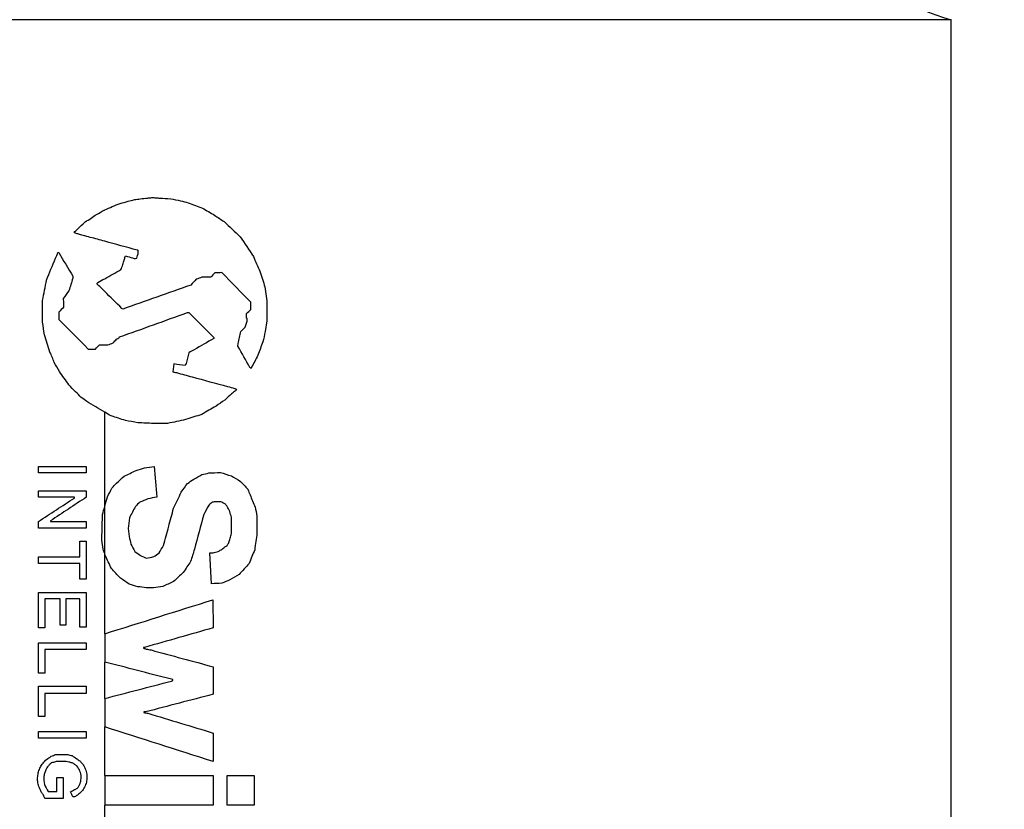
# Model space of a CAD drawing. Header units: millimetres. Extents: x 6 to 273, y 6 to 210.
# Tile 16 of 25: x 149.06 to 160.11, y 96.5 to 105.37. Entities that reach past the tile are written whole.
import ezdxf

# ---------------------------------------------------------------- set-up
doc = ezdxf.new("R2010")
doc.units = ezdxf.units.MM
doc.layers.add('DIMENSIONS', color=140, linetype='Continuous', lineweight=25)
doc.styles.add('SLDTEXTSTYLE0', font='TXT', dxfattribs={"width": 0.7})
doc.dimstyles.new('SLDDIMSTYLE3', dxfattribs={"dimtxt": 2.158008, "dimasz": 3.302, "dimexe": 0, "dimexo": 0.0625, "dimgap": 0.539502, "dimtad": 0, "dimtih": 1, "dimtoh": 1, "dimlfac": 1.5, "dimrnd": 1e-09, "dimzin": 12, "dimdsep": 46, "dimtxsty": 'SLDTEXTSTYLE0', "dimsah": 1, "dimcen": 0, "dimadec": 0, "dimazin": 3, "dimtfac": 1, "dimtofl": 0, "dimtmove": 0, "dimatfit": 3, "dimfxl": 0, "dimfrac": 2, "dimtolj": 1, "dimtzin": 12, "dimarcsym": 0})

# ---------------------------------------------------------------- blocks, each defined once
blk = doc.blocks.new('_D_5')
at = {"layer": 'DIMENSIONS'}
for p, q in [((172.786, 100.037), (172.061, 100.037)), ((172.061, 100.037), (172.061, 96.607)), ((179.198, 100.037), (179.923, 100.037)), ((179.923, 100.037), (179.923, 96.607)), ((172.061, 96.607), (172.786, 96.607)), ((179.923, 96.607), (179.198, 96.607)), ((150.877, 80.013), (162.754, 95.188)), ((162.754, 95.188), (167.194, 95.188))]:
    blk.add_line(p, q, dxfattribs=at)
blk.add_solid([(150.877, 80.013), (153.312, 82.3), (152.512, 82.926)], dxfattribs=at)
at = {"layer": 'DIMENSIONS', "char_height": 2.1167, "attachment_point": 1, "style": 'SLDTEXTSTYLE0'}
for s, insert in [('%%c', (172.054, 103.249)), ('4.2', (175.312, 103.249)), ('0.17', (172.786, 99.336)), ('THROUGH', (168.782, 95.423)), ('ALL', (173.456, 91.993))]:
    blk.add_mtext(s, dxfattribs=dict(at, insert=insert))

msp = doc.modelspace()

# ---------------------------------------------------------------- linework, layer by layer
for p, q in [((150.0142, 105.3688), (140.5146, 105.3688)), ((159.5138, 105.3688), (150.0142, 105.3688)), ((159.5138, 94.7855), (159.5138, 105.3688)), ((149.4896, 102.7544), (149.4975, 102.7544)), ((150.245, 102.7099), (150.2494, 102.7158)), ((150.374, 102.6895), (150.3819, 102.7202)), ((150.3819, 102.7202), (150.3891, 102.7394)), ((150.3891, 102.7394), (150.3915, 102.7694)), ((150.3915, 102.7694), (150.3907, 102.7781)), ((149.6563, 102.4898), (149.6563, 102.4653)), ((151.8124, 102.3673), (151.8322, 102.2109)), ((149.5494, 102.2398), (149.5535, 102.1938)), ((149.3173, 101.9719), (149.3173, 102.2168)), ((149.5535, 102.1938), (149.5535, 102.1396)), ((151.6545, 102.1137), (151.6535, 102.1966)), ((151.8322, 102.2109), (151.8343, 102.106)), ((149.4996, 102.0862), (149.4996, 102.0041)), ((150.9439, 102.0808), (150.9579, 102.0808)), ((151.6057, 102.0184), (151.6063, 102.0684)), ((151.6117, 101.9838), (151.6124, 102.0126)), ((151.8343, 102.106), (151.8322, 101.9886)), ((151.6044, 101.9599), (151.6117, 101.9838)), ((151.8322, 101.9886), (151.8158, 101.8658)), ((151.239, 101.8005), (151.239, 101.7894)), ((150.0122, 101.7172), (150.0142, 101.7172)), ((150.0142, 101.7172), (150.0495, 101.7172)), ((151.5094, 101.7025), (151.5105, 101.7318)), ((149.8287, 101.6708), (149.9107, 101.6708)), ((150.79, 101.503), (150.779, 101.4143)), ((151.6621, 101.4631), (151.6582, 101.4507)), ((150.0142, 99.9001), (150.0142, 100.9621)), ((150.7204, 100.8349), (150.5623, 100.8349)), ((149.2696, 100.2796), (149.2696, 100.3522)), ((149.2696, 100.3522), (149.8069, 100.3522)), ((149.8069, 100.3522), (149.8069, 100.2796)), ((149.8069, 100.2796), (149.2696, 100.2796)), ((149.2696, 100.0802), (149.8069, 100.0802)), ((149.2696, 100.0064), (149.2696, 100.0802)), ((149.8069, 100.0802), (149.8069, 100.0064)), ((149.6734, 100.0064), (149.2696, 100.0064)), ((149.6734, 99.9978), (149.6734, 100.0064)), ((150.0142, 99.9001), (150.0172, 99.9112)), ((151.3169, 99.9563), (151.264, 99.9563)), ((149.9835, 99.5251), (149.9904, 99.8119)), ((150.0142, 99.3723), (150.0142, 99.9001)), ((149.2696, 99.66), (149.2696, 99.7337)), ((149.4059, 99.7416), (149.4059, 99.7337)), ((149.4059, 99.7337), (149.8069, 99.7337)), ((149.8069, 99.7337), (149.8069, 99.66)), ((150.2924, 99.7768), (150.276, 99.6569)), ((151.4374, 99.5974), (151.4374, 99.7815)), ((151.7233, 99.7943), (151.7233, 99.6058)), ((149.8069, 99.66), (149.2696, 99.66)), ((150.276, 99.6569), (150.2892, 99.5644)), ((149.7333, 99.5119), (149.8069, 99.5119)), ((149.7333, 99.3356), (149.7333, 99.5119)), ((149.8069, 99.5119), (149.8069, 99.0855)), ((149.9981, 99.4225), (149.9835, 99.5251)), ((150.0142, 98.4734), (150.0142, 99.3723)), ((150.0208, 99.352), (150.0142, 99.3723)), ((151.2134, 99.0346), (151.1949, 99.3806)), ((149.2696, 99.3356), (149.7333, 99.3356)), ((149.2696, 99.2621), (149.2696, 99.3356)), ((149.7333, 99.2621), (149.2696, 99.2621)), ((149.7333, 99.0855), (149.7333, 99.2621)), ((149.8069, 99.0855), (149.7333, 99.0855)), ((149.2696, 98.9378), (149.8069, 98.9378)), ((149.2696, 98.5396), (149.2696, 98.9378)), ((149.8069, 98.9378), (149.8069, 98.5473)), ((150.5623, 98.9887), (150.4803, 98.9887)), ((149.343, 98.8645), (149.343, 98.5396)), ((149.5135, 98.8645), (149.343, 98.8645)), ((149.5135, 98.5696), (149.5135, 98.8645)), ((149.5784, 98.8645), (149.5784, 98.5696)), ((149.7333, 98.8645), (149.5784, 98.8645)), ((149.7333, 98.5473), (149.7333, 98.8645)), ((151.228, 98.8552), (151.2319, 98.5396)), ((149.343, 98.5396), (149.2696, 98.5396)), ((149.5784, 98.5696), (149.5135, 98.5696)), ((149.8069, 98.5473), (149.7333, 98.5473)), ((150.0142, 98.4734), (150.0142, 98.1562)), ((149.2696, 98.3702), (149.8069, 98.3702)), ((149.2696, 98.0313), (149.2696, 98.3702)), ((149.8069, 98.3702), (149.8069, 98.2971)), ((149.343, 98.2971), (149.343, 98.0313)), ((149.8069, 98.2971), (149.343, 98.2971)), ((150.4624, 98.3201), (150.448, 98.3201)), ((150.448, 98.3201), (150.448, 98.312)), ((150.0142, 97.7464), (150.0142, 98.1562)), ((149.343, 98.0313), (149.2696, 98.0313)), ((151.2319, 98.1023), (151.2319, 97.7943)), ((150.779, 97.9483), (150.779, 97.9599)), ((149.2696, 97.8838), (149.8069, 97.8838)), ((149.2696, 97.5451), (149.2696, 97.8838)), ((149.8069, 97.8838), (149.8069, 97.8032)), ((149.343, 97.8032), (149.343, 97.5451)), ((149.8069, 97.8032), (149.343, 97.8032)), ((150.0142, 97.7464), (150.0142, 97.4277)), ((150.4725, 97.5955), (150.4552, 97.5955)), ((150.4552, 97.5955), (150.4552, 97.5892)), ((149.343, 97.5451), (149.2696, 97.5451)), ((149.2696, 97.3018), (149.2696, 97.3754)), ((149.2696, 97.3754), (149.8069, 97.3754)), ((149.8069, 97.3754), (149.8069, 97.3018)), ((150.0142, 96.8804), (150.0142, 97.4277)), ((149.8069, 97.3018), (149.2696, 97.3018)), ((151.2319, 97.3588), (151.2319, 97.0374)), ((149.4617, 97.1171), (149.6011, 97.1171)), ((149.5822, 97.0407), (149.4996, 97.0407)), ((149.4751, 96.86), (149.5494, 96.86)), ((149.4751, 96.7033), (149.4751, 96.86)), ((149.5494, 96.86), (149.5494, 96.6236)), ((150.0142, 96.8804), (150.0142, 96.5501)), ((150.0142, 96.8804), (151.2319, 96.8804)), ((151.2319, 96.8804), (151.2319, 96.5501)), ((151.3871, 96.5501), (151.3871, 96.8804)), ((151.3871, 96.8804), (151.6917, 96.8804)), ((151.6917, 96.8804), (151.6917, 96.5501)), ((149.3803, 96.7033), (149.4751, 96.7033)), ((149.3316, 96.6493), (149.3288, 96.6617)), ((149.5494, 96.6236), (149.343, 96.6236)), ((149.6769, 96.6419), (149.6575, 96.6419)), ((150.0142, 95.8854), (150.0142, 96.5501)), ((151.2319, 96.5501), (150.0142, 96.5501)), ((151.6917, 96.5501), (151.3871, 96.5501))]:
    msp.add_line(p, q)
msp.add_arc((160.0684, 107.4116), 2.1167, 180, 254.81123)
for points in [[(150.276, 103.3294), (150.3001, 103.3357), (150.3243, 103.3419), (150.3484, 103.3482)], [(150.3484, 103.3482), (150.37, 103.3513), (150.3916, 103.3544), (150.4132, 103.3575)], [(150.4132, 103.3575), (150.4403, 103.3604), (150.4674, 103.3632), (150.4945, 103.3661)], [(150.4945, 103.3661), (150.5108, 103.3677), (150.5271, 103.3692), (150.5434, 103.3707)], [(150.5434, 103.3707), (150.559, 103.3705), (150.5747, 103.3703), (150.5903, 103.3701)], [(150.5903, 103.3701), (150.6041, 103.3684), (150.618, 103.3666), (150.6318, 103.3649)], [(150.6318, 103.3649), (150.6727, 103.3625), (150.7137, 103.3601), (150.7546, 103.3576)], [(150.7546, 103.3576), (150.7912, 103.3503), (150.8278, 103.3431), (150.8644, 103.3358)], [(150.8644, 103.3358), (150.8938, 103.3284), (150.9232, 103.3211), (150.9526, 103.3137)], [(149.9221, 103.1829), (149.9502, 103.198), (149.9783, 103.2131), (150.0064, 103.2281)], [(150.0064, 103.2281), (150.009, 103.2294), (150.0116, 103.2306), (150.0142, 103.2318)], [(150.0142, 103.2318), (150.0425, 103.2451), (150.0707, 103.2584), (150.099, 103.2716)], [(150.099, 103.2716), (150.1288, 103.2831), (150.1586, 103.2946), (150.1885, 103.306)], [(150.1885, 103.306), (150.2177, 103.3138), (150.2468, 103.3216), (150.276, 103.3294)], [(150.9526, 103.3137), (151.0055, 103.2939), (151.0584, 103.2741), (151.1112, 103.2542)], [(151.1112, 103.2542), (151.1566, 103.2272), (151.202, 103.2002), (151.2473, 103.1732)], [(149.7942, 103.0972), (149.8172, 103.112), (149.8402, 103.1268), (149.8632, 103.1416)], [(149.8632, 103.1416), (149.8828, 103.1554), (149.9025, 103.1691), (149.9221, 103.1829)], [(151.2473, 103.1732), (151.2832, 103.1492), (151.319, 103.1252), (151.3547, 103.1011)], [(149.6701, 102.979), (149.6831, 102.9921), (149.6962, 103.0052), (149.7093, 103.0183)], [(149.7093, 103.0183), (149.7376, 103.0446), (149.7659, 103.0709), (149.7942, 103.0972)], [(151.3547, 103.1011), (151.4142, 103.0446), (151.4737, 102.9882), (151.5331, 102.9317)], [(149.6769, 102.9738), (149.6746, 102.9755), (149.6723, 102.9772), (149.6701, 102.979)], [(149.6925, 102.967), (149.6873, 102.9693), (149.6821, 102.9715), (149.6769, 102.9738)], [(149.717, 102.9623), (149.7088, 102.9639), (149.7006, 102.9654), (149.6925, 102.967)], [(149.7722, 102.9461), (149.7538, 102.9515), (149.7354, 102.9569), (149.717, 102.9623)], [(149.8519, 102.9248), (149.8254, 102.9319), (149.7988, 102.939), (149.7722, 102.9461)], [(150.0142, 102.8807), (149.9601, 102.8954), (149.906, 102.9101), (149.8519, 102.9248)], [(151.5331, 102.9317), (151.583, 102.8578), (151.6328, 102.7839), (151.6825, 102.71)], [(150.3798, 102.7813), (150.258, 102.8144), (150.1361, 102.8476), (150.0142, 102.8807)], [(150.3907, 102.7781), (150.3871, 102.7792), (150.3835, 102.7803), (150.3798, 102.7813)], [(149.3607, 102.4443), (149.3944, 102.5262), (149.428, 102.608), (149.4617, 102.6899)], [(149.4617, 102.6899), (149.471, 102.7114), (149.4803, 102.7329), (149.4896, 102.7544)], [(149.4975, 102.7544), (149.5504, 102.6662), (149.6034, 102.578), (149.6563, 102.4898)], [(150.2179, 102.6196), (150.2224, 102.6364), (150.2269, 102.6532), (150.2315, 102.6699)], [(150.2315, 102.6699), (150.236, 102.6832), (150.2405, 102.6965), (150.245, 102.7099)], [(150.2494, 102.7158), (150.2563, 102.7144), (150.2633, 102.7129), (150.2702, 102.7115)], [(150.2702, 102.7115), (150.2949, 102.7036), (150.3197, 102.6957), (150.3444, 102.6879)], [(150.3444, 102.6879), (150.3543, 102.6884), (150.3641, 102.689), (150.374, 102.6895)], [(151.6825, 102.71), (151.7073, 102.6546), (151.732, 102.5992), (151.7567, 102.5438)], [(150.0142, 102.4606), (150.0748, 102.4944), (150.1354, 102.5283), (150.1959, 102.5621)], [(150.1959, 102.5621), (150.2032, 102.5813), (150.2106, 102.6004), (150.2179, 102.6196)], [(149.6563, 102.4653), (149.6416, 102.4187), (149.6269, 102.3721), (149.6122, 102.3255)], [(149.9371, 102.4175), (149.9628, 102.4319), (149.9885, 102.4462), (150.0142, 102.4606)], [(151.0421, 102.4537), (151.0213, 102.4323), (151.0005, 102.4108), (150.9797, 102.3894)], [(151.106, 102.4768), (151.0847, 102.4691), (151.0634, 102.4614), (151.0421, 102.4537)], [(151.2042, 102.4785), (151.1715, 102.4779), (151.1388, 102.4774), (151.106, 102.4768)], [(151.2517, 102.5263), (151.2359, 102.5103), (151.2201, 102.4944), (151.2042, 102.4785)], [(151.3294, 102.5286), (151.3035, 102.5278), (151.2776, 102.5271), (151.2517, 102.5263)], [(151.6535, 102.1966), (151.5457, 102.3073), (151.4377, 102.4179), (151.3294, 102.5286)], [(151.7567, 102.5438), (151.7753, 102.485), (151.7939, 102.4262), (151.8124, 102.3673)], [(149.3173, 102.2168), (149.3317, 102.2926), (149.3462, 102.3685), (149.3607, 102.4443)], [(149.9253, 102.404), (149.9292, 102.4085), (149.9331, 102.413), (149.9371, 102.4175)], [(150.0142, 102.3164), (149.9846, 102.3456), (149.9549, 102.3748), (149.9253, 102.404)], [(150.9797, 102.3894), (150.7263, 102.2992), (150.4719, 102.209), (150.2172, 102.1188)], [(149.6122, 102.3255), (149.5912, 102.297), (149.5703, 102.2684), (149.5494, 102.2398)], [(150.2065, 102.1272), (150.1424, 102.1903), (150.0783, 102.2534), (150.0142, 102.3164)], [(149.5535, 102.1396), (149.5356, 102.1218), (149.5176, 102.104), (149.4996, 102.0862)], [(150.2172, 102.1188), (150.2136, 102.1216), (150.21, 102.1244), (150.2065, 102.1272)], [(150.1797, 101.8059), (150.4349, 101.8975), (150.6899, 101.9892), (150.9439, 102.0808)], [(150.9579, 102.0808), (150.9612, 102.0775), (150.9645, 102.0741), (150.9679, 102.0708)], [(150.9679, 102.0708), (151.0584, 101.9807), (151.1488, 101.8906), (151.239, 101.8005)], [(151.6124, 102.0126), (151.6102, 102.0146), (151.608, 102.0165), (151.6057, 102.0184)], [(151.6063, 102.0684), (151.6223, 102.0835), (151.6384, 102.0986), (151.6545, 102.1137)], [(149.3373, 101.8312), (149.3306, 101.8781), (149.3239, 101.925), (149.3173, 101.9719)], [(149.4996, 102.0041), (149.6092, 101.893), (149.7189, 101.7819), (149.8287, 101.6708)], [(151.5437, 101.8692), (151.5593, 101.8851), (151.5749, 101.9011), (151.5905, 101.917)], [(151.5905, 101.917), (151.5951, 101.9313), (151.5997, 101.9456), (151.6044, 101.9599)], [(149.3996, 101.6371), (149.3788, 101.7018), (149.3581, 101.7665), (149.3373, 101.8312)], [(150.148, 101.7825), (150.1558, 101.7875), (150.1636, 101.7925), (150.1714, 101.7975)], [(150.1714, 101.7975), (150.1742, 101.8003), (150.1769, 101.8031), (150.1797, 101.8059)], [(151.239, 101.7894), (151.1653, 101.747), (151.0914, 101.7046), (151.0175, 101.6622)], [(151.5105, 101.7318), (151.5216, 101.7776), (151.5327, 101.8234), (151.5437, 101.8692)], [(151.8158, 101.8658), (151.8068, 101.8274), (151.7979, 101.7889), (151.789, 101.7505)], [(149.9107, 101.6708), (149.9256, 101.687), (149.9406, 101.7032), (149.9555, 101.7194)], [(149.9555, 101.7194), (149.9744, 101.7186), (149.9933, 101.7179), (150.0122, 101.7172)], [(150.0495, 101.7172), (150.0693, 101.7247), (150.089, 101.7323), (150.1087, 101.7399)], [(150.1087, 101.7399), (150.1218, 101.7541), (150.1349, 101.7683), (150.148, 101.7825)], [(151.6431, 101.4649), (151.5986, 101.5441), (151.554, 101.6233), (151.5094, 101.7025)], [(151.789, 101.7505), (151.7704, 101.7005), (151.7519, 101.6505), (151.7333, 101.6005)], [(149.4486, 101.5192), (149.4323, 101.5585), (149.4159, 101.5978), (149.3996, 101.6371)], [(150.9603, 101.6294), (150.9494, 101.5889), (150.9385, 101.5484), (150.9276, 101.5079)], [(151.0175, 101.6622), (150.9984, 101.6513), (150.9793, 101.6403), (150.9603, 101.6294)], [(151.7333, 101.6005), (151.7096, 101.5547), (151.6858, 101.5089), (151.6621, 101.4631)], [(149.5057, 101.4189), (149.4867, 101.4524), (149.4677, 101.4858), (149.4486, 101.5192)], [(150.9179, 101.4854), (150.8753, 101.4913), (150.8327, 101.4971), (150.79, 101.503)], [(150.9276, 101.5079), (150.9244, 101.5004), (150.9212, 101.4929), (150.9179, 101.4854)], [(151.6582, 101.4507), (151.6532, 101.4554), (151.6481, 101.4601), (151.6431, 101.4649)], [(149.6122, 101.267), (149.5767, 101.3177), (149.5412, 101.3683), (149.5057, 101.4189)], [(150.779, 101.4143), (150.7925, 101.4115), (150.806, 101.4086), (150.8196, 101.4057)], [(150.8196, 101.4057), (150.8786, 101.3897), (150.9375, 101.3738), (150.9964, 101.3578)], [(150.9964, 101.3578), (151.1289, 101.3219), (151.261, 101.2859), (151.3928, 101.25)], [(149.687, 101.1912), (149.6621, 101.2165), (149.6371, 101.2418), (149.6122, 101.267)], [(151.3928, 101.25), (151.4198, 101.2426), (151.4468, 101.2353), (151.4737, 101.2279)], [(149.7518, 101.1257), (149.7302, 101.1475), (149.7086, 101.1694), (149.687, 101.1912)], [(149.8121, 101.0814), (149.792, 101.0962), (149.7719, 101.1109), (149.7518, 101.1257)], [(151.4359, 101.1679), (151.4109, 101.1445), (151.3859, 101.1212), (151.3609, 101.0978)], [(151.4827, 101.2011), (151.4671, 101.1901), (151.4515, 101.179), (151.4359, 101.1679)], [(151.4737, 101.2279), (151.4797, 101.2253), (151.4857, 101.2227), (151.4917, 101.22)], [(151.4917, 101.22), (151.4887, 101.2137), (151.4857, 101.2074), (151.4827, 101.2011)], [(150.0142, 100.9621), (149.9468, 101.0018), (149.8794, 101.0416), (149.8121, 101.0814)], [(151.264, 101.0293), (151.2106, 100.9985), (151.1571, 100.9677), (151.1035, 100.937)], [(151.3609, 101.0978), (151.3286, 101.075), (151.2963, 101.0521), (151.264, 101.0293)], [(150.0873, 100.919), (150.0629, 100.9333), (150.0386, 100.9477), (150.0142, 100.9621)], [(150.2472, 100.8683), (150.1939, 100.8852), (150.1406, 100.9021), (150.0873, 100.919)], [(151.1035, 100.937), (151.0433, 100.9175), (150.9831, 100.898), (150.9228, 100.8785)], [(150.3855, 100.8418), (150.3394, 100.8507), (150.2933, 100.8595), (150.2472, 100.8683)], [(150.5623, 100.8349), (150.5034, 100.8372), (150.4445, 100.8395), (150.3855, 100.8418)], [(150.9228, 100.8785), (150.8554, 100.864), (150.788, 100.8494), (150.7204, 100.8349)], [(150.4624, 100.3371), (150.4976, 100.3421), (150.5327, 100.3471), (150.5678, 100.3522)], [(150.5678, 100.3522), (150.5782, 100.2377), (150.5885, 100.1233), (150.5989, 100.0089)], [(150.148, 100.1656), (150.1759, 100.1913), (150.2037, 100.217), (150.2315, 100.2428)], [(150.2315, 100.2428), (150.2764, 100.2639), (150.3214, 100.285), (150.3663, 100.3061)], [(150.3663, 100.3061), (150.3984, 100.3165), (150.4304, 100.3268), (150.4624, 100.3371)], [(151.0132, 100.2094), (151.0433, 100.2267), (151.0734, 100.244), (151.1035, 100.2613)], [(151.1035, 100.2613), (151.1303, 100.2671), (151.1571, 100.2729), (151.1838, 100.2787)], [(151.1838, 100.2787), (151.2267, 100.281), (151.2696, 100.2833), (151.3125, 100.2857)], [(151.3125, 100.2857), (151.3536, 100.2725), (151.3948, 100.2594), (151.4358, 100.2462)], [(151.4358, 100.2462), (151.4701, 100.2258), (151.5043, 100.2053), (151.5385, 100.1849)], [(150.0954, 100.1086), (150.113, 100.1276), (150.1305, 100.1466), (150.148, 100.1656)], [(150.8738, 100.0645), (150.8972, 100.0966), (150.9206, 100.1286), (150.9439, 100.1606)], [(150.9439, 100.1606), (150.967, 100.1769), (150.9901, 100.1932), (151.0132, 100.2094)], [(151.5385, 100.1849), (151.5657, 100.1551), (151.5928, 100.1254), (151.62, 100.0956)], [(150.0443, 100.0115), (150.0613, 100.0439), (150.0784, 100.0762), (150.0954, 100.1086)], [(150.787, 99.8831), (150.816, 99.9436), (150.8449, 100.0041), (150.8738, 100.0645)], [(151.62, 100.0956), (151.6285, 100.0749), (151.637, 100.0542), (151.6455, 100.0335)], [(151.6455, 100.0335), (151.6643, 99.9877), (151.6831, 99.9419), (151.7018, 99.8961)], [(149.2696, 99.7337), (149.404, 99.8217), (149.5386, 99.9098), (149.6734, 99.9978)], [(149.8069, 100.0064), (149.6732, 99.9182), (149.5394, 99.8299), (149.4059, 99.7416)], [(150.0172, 99.9112), (150.0263, 99.9447), (150.0353, 99.9781), (150.0443, 100.0115)], [(150.4091, 99.9499), (150.3924, 99.9345), (150.3758, 99.9191), (150.3592, 99.9037)], [(150.499, 99.9874), (150.4691, 99.9749), (150.4391, 99.9624), (150.4091, 99.9499)], [(150.5989, 100.0089), (150.5656, 100.0017), (150.5323, 99.9946), (150.499, 99.9874)], [(151.1779, 99.9112), (151.1606, 99.8781), (151.1433, 99.845), (151.126, 99.8119)], [(151.2194, 99.9499), (151.2056, 99.937), (151.1917, 99.9241), (151.1779, 99.9112)], [(151.264, 99.9563), (151.2491, 99.9542), (151.2343, 99.952), (151.2194, 99.9499)], [(151.3654, 99.9306), (151.3492, 99.9391), (151.3331, 99.9477), (151.3169, 99.9563)], [(151.3899, 99.9037), (151.3817, 99.9127), (151.3736, 99.9216), (151.3654, 99.9306)], [(149.9904, 99.8119), (149.9984, 99.8413), (150.0063, 99.8707), (150.0142, 99.9001)], [(150.3592, 99.9037), (150.3369, 99.8614), (150.3147, 99.8191), (150.2924, 99.7768)], [(150.7324, 99.6799), (150.7506, 99.7477), (150.7688, 99.8154), (150.787, 99.8831)], [(151.126, 99.8119), (151.0912, 99.6821), (151.0564, 99.5523), (151.0216, 99.4225)], [(151.4171, 99.8452), (151.4081, 99.8647), (151.399, 99.8842), (151.3899, 99.9037)], [(151.4374, 99.7815), (151.4306, 99.8027), (151.4239, 99.824), (151.4171, 99.8452)], [(151.7018, 99.8961), (151.709, 99.8622), (151.7162, 99.8282), (151.7233, 99.7943)], [(150.6743, 99.4644), (150.6937, 99.5362), (150.713, 99.6081), (150.7324, 99.6799)], [(151.4235, 99.5455), (151.4281, 99.5628), (151.4328, 99.5801), (151.4374, 99.5974)], [(151.7233, 99.6058), (151.7148, 99.5423), (151.7063, 99.4788), (151.6977, 99.4153)], [(150.2892, 99.5644), (150.2952, 99.5363), (150.3013, 99.5082), (150.3073, 99.4801)], [(150.3073, 99.4801), (150.3226, 99.4527), (150.3379, 99.4252), (150.3532, 99.3978)], [(151.3871, 99.4644), (151.3941, 99.475), (151.4011, 99.4857), (151.4082, 99.4964)], [(151.4082, 99.4964), (151.4133, 99.5127), (151.4184, 99.5291), (151.4235, 99.5455)], [(150.0142, 99.3723), (150.0089, 99.3891), (150.0035, 99.4058), (149.9981, 99.4225)], [(150.3532, 99.3978), (150.374, 99.3826), (150.3949, 99.3673), (150.4157, 99.352)], [(150.5664, 99.3394), (150.586, 99.3531), (150.6055, 99.3669), (150.625, 99.3806)], [(150.625, 99.3806), (150.6414, 99.4085), (150.6579, 99.4364), (150.6743, 99.4644)], [(151.0216, 99.4225), (151.0072, 99.3769), (150.9929, 99.3314), (150.9786, 99.2859)], [(151.1949, 99.3806), (151.2105, 99.3818), (151.2261, 99.383), (151.2417, 99.3842)], [(151.2417, 99.3842), (151.2615, 99.3906), (151.2813, 99.397), (151.301, 99.4034)], [(151.301, 99.4034), (151.3144, 99.4129), (151.3278, 99.4224), (151.3412, 99.4318)], [(151.3412, 99.4318), (151.3565, 99.4427), (151.3718, 99.4535), (151.3871, 99.4644)], [(151.6977, 99.4153), (151.6772, 99.3647), (151.6567, 99.3142), (151.6362, 99.2636)], [(150.0886, 99.2076), (150.066, 99.2557), (150.0434, 99.3039), (150.0208, 99.352)], [(150.4157, 99.352), (150.4372, 99.3416), (150.4588, 99.3313), (150.4803, 99.3209)], [(150.4803, 99.3209), (150.509, 99.3271), (150.5377, 99.3333), (150.5664, 99.3394)], [(150.9786, 99.2859), (150.9513, 99.2446), (150.924, 99.2034), (150.8966, 99.1622)], [(151.6362, 99.2636), (151.5982, 99.2219), (151.5602, 99.1802), (151.5222, 99.1384)], [(150.1898, 99.0982), (150.156, 99.1347), (150.1223, 99.1711), (150.0886, 99.2076)], [(150.8966, 99.1622), (150.8601, 99.1282), (150.8236, 99.0943), (150.787, 99.0604)], [(151.5222, 99.1384), (151.4874, 99.1183), (151.4526, 99.0982), (151.4178, 99.0781)], [(150.2892, 99.032), (150.2561, 99.0541), (150.2229, 99.0761), (150.1898, 99.0982)], [(150.3845, 99.0019), (150.3527, 99.0119), (150.321, 99.022), (150.2892, 99.032)], [(150.787, 99.0604), (150.7469, 99.0415), (150.7067, 99.0226), (150.6666, 99.0037)], [(151.3294, 99.0409), (151.2908, 99.0388), (151.2521, 99.0367), (151.2134, 99.0346)], [(151.4178, 99.0781), (151.3883, 99.0657), (151.3589, 99.0533), (151.3294, 99.0409)], [(150.4803, 98.9887), (150.4484, 98.9931), (150.4164, 98.9975), (150.3845, 99.0019)], [(150.6666, 99.0037), (150.6318, 98.9987), (150.597, 98.9937), (150.5623, 98.9887)], [(150.0142, 98.4734), (150.4199, 98.6007), (150.8256, 98.7279), (151.228, 98.8552)], [(151.2319, 98.5396), (150.9765, 98.4664), (150.7197, 98.3932), (150.4624, 98.3201)], [(150.448, 98.312), (150.4589, 98.3086), (150.4697, 98.3051), (150.4806, 98.3017)], [(150.4806, 98.3017), (150.4984, 98.2983), (150.5161, 98.2949), (150.5339, 98.2915)], [(150.5339, 98.2915), (150.7672, 98.2284), (151.0001, 98.1654), (151.2319, 98.1023)], [(150.7487, 97.9657), (150.5044, 98.0292), (150.2593, 98.0927), (150.0142, 98.1562)], [(150.0142, 97.7464), (150.2638, 97.8115), (150.5133, 97.8766), (150.7621, 97.9416)], [(150.779, 97.9599), (150.7689, 97.9618), (150.7588, 97.9638), (150.7487, 97.9657)], [(150.7621, 97.9416), (150.7678, 97.9438), (150.7734, 97.946), (150.779, 97.9483)], [(151.2319, 97.7943), (150.9798, 97.728), (150.7264, 97.6617), (150.4725, 97.5955)], [(150.4552, 97.5892), (150.4698, 97.5864), (150.4844, 97.5836), (150.499, 97.5808)], [(150.499, 97.5808), (150.7441, 97.5068), (150.9886, 97.4328), (151.2319, 97.3588)], [(151.2319, 97.0374), (150.8283, 97.1675), (150.4213, 97.2976), (150.0142, 97.4277)], [(149.3607, 97.0625), (149.3787, 97.0741), (149.3968, 97.0856), (149.4148, 97.0972)], [(149.4148, 97.0972), (149.4304, 97.1038), (149.4461, 97.1105), (149.4617, 97.1171)], [(149.4617, 97.0366), (149.4461, 97.032), (149.4304, 97.0273), (149.4148, 97.0227)], [(149.4996, 97.0407), (149.487, 97.0393), (149.4743, 97.0379), (149.4617, 97.0366)], [(149.6122, 97.0325), (149.6022, 97.0352), (149.5922, 97.0379), (149.5822, 97.0407)], [(149.6011, 97.1171), (149.6166, 97.113), (149.6322, 97.1088), (149.6477, 97.1047)], [(149.6477, 97.1047), (149.6657, 97.0931), (149.6837, 97.0816), (149.7016, 97.07)], [(149.6477, 97.0227), (149.6359, 97.026), (149.624, 97.0292), (149.6122, 97.0325)], [(149.6769, 97.0071), (149.6672, 97.0123), (149.6574, 97.0175), (149.6477, 97.0227)], [(149.7016, 96.9893), (149.6934, 96.9952), (149.6851, 97.0012), (149.6769, 97.0071)], [(149.6299, 96.6985), (149.6371, 96.7023), (149.6442, 96.706), (149.6513, 96.7097)], [(149.6513, 96.7097), (149.6598, 96.7142), (149.6683, 96.7187), (149.6769, 96.7231)], [(149.6769, 96.7231), (149.681, 96.7253), (149.6851, 96.7275), (149.6892, 96.7296)], [(149.6892, 96.7296), (149.6959, 96.7332), (149.7026, 96.7367), (149.7093, 96.7402)], [(149.343, 96.6236), (149.3392, 96.6322), (149.3354, 96.6408), (149.3316, 96.6493)], [(149.6575, 96.6419), (149.6483, 96.6607), (149.6391, 96.6796), (149.6299, 96.6985)], [(149.7093, 96.6617), (149.6985, 96.6551), (149.6877, 96.6485), (149.6769, 96.6419)]]:
    msp.add_open_spline(points, degree=3)
for points, knots in [([(149.3288, 96.6617), (149.321, 96.6717), (149.3057, 96.6914), (149.2876, 96.7242), (149.2717, 96.7644), (149.261, 96.813), (149.2602, 96.8689), (149.2698, 96.924), (149.2904, 96.9758), (149.3202, 97.0236), (149.3472, 97.0495), (149.3607, 97.0625)], [0, 0, 0, 0, 0.0846909, 0.1679696, 0.2512426, 0.3753416, 0.5001112, 0.624777, 0.7489788, 0.8736603, 1, 1, 1, 1]), ([(149.7016, 97.07), (149.7126, 97.0622), (149.7345, 97.0466), (149.7619, 97.0169), (149.7879, 96.9781), (149.8084, 96.9281), (149.8167, 96.8682), (149.811, 96.8076), (149.7897, 96.751), (149.7563, 96.6999), (149.7251, 96.6745), (149.7093, 96.6617)], [0, 0, 0, 0, 0.0841015, 0.1668707, 0.2505696, 0.3745024, 0.5001506, 0.6243801, 0.7501326, 0.8740153, 1, 1, 1, 1]), ([(149.4148, 97.0227), (149.4073, 97.0161), (149.3923, 97.003), (149.3732, 96.9799), (149.3547, 96.9507), (149.3391, 96.9141), (149.3274, 96.8561), (149.3315, 96.7791), (149.364, 96.7286), (149.3803, 96.7033)], [0, 0, 0, 0, 0.0845354, 0.1678824, 0.2514636, 0.3759833, 0.5010458, 0.7490389, 1, 1, 1, 1]), ([(149.7093, 96.7402), (149.7157, 96.7496), (149.7284, 96.7682), (149.7412, 96.7994), (149.7487, 96.8322), (149.7509, 96.8768), (149.741, 96.9338), (149.7148, 96.9706), (149.7016, 96.9893)], [0, 0, 0, 0, 0.1271467, 0.2505596, 0.3739098, 0.5008734, 0.7478308, 1, 1, 1, 1])]:
    msp.add_open_spline(points, degree=3, knots=knots)

# ---------------------------------------------------------------- dimensions: what is measured, and where the dimension line sits
at = {"layer": 'DIMENSIONS'}
dim = msp.add_diameter_dim_2p(p1=(149.1514, 77.808), p2=(150.877, 80.013), text='<>\\PTHROUGH\\PALL', dimstyle='SLDDIMSTYLE3', dxfattribs=at)
dim.commit()
dim.dimension.update_dxf_attribs({"geometry": '_D_5', "text_midpoint": (175.9921, 96.3035), "dimtype": 163})

doc.saveas('drawing.dxf')
